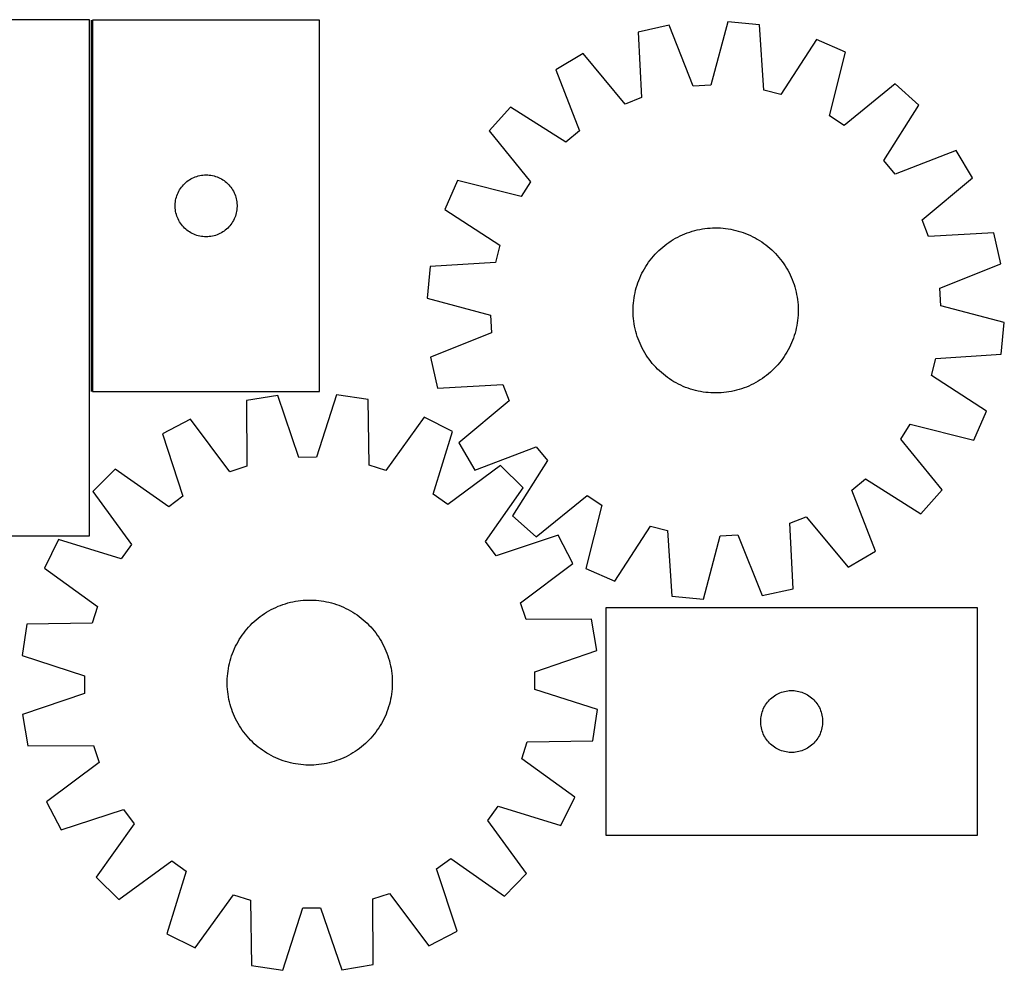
# Model space of a CAD drawing. Header units: millimetres. Extents: x 7 to 1485, y 7 to 467.
# Tile 4 of 4: x 1008 to 1485, y 7 to 467. Entities that reach past the tile are written whole.
import ezdxf

# ---------------------------------------------------------------- set-up
doc = ezdxf.new("R2010")
doc.units = ezdxf.units.MM
doc.layers.add('COMMON', color=5, linetype='CONTINUOUS', true_color=0x0000ff)
doc.layers.add('CUT', color=7, linetype='CONTINUOUS', true_color=0x000000)

msp = doc.modelspace()

# ---------------------------------------------------------------- linework, layer by layer
at = {"layer": 'COMMON'}
msp.add_line((1042.653163, 466.860866), (1042.653163, 286.860866), dxfattribs=at)
at = {"layer": 'CUT'}
for p, q in [((1041.903163, 467.042028), (741.903163, 467.042028)), ((1041.903163, 217.042028), (1041.903163, 467.042028)), ((1043.403164, 466.860866), (1043.403164, 286.860866)), ((1153.403164, 466.860866), (1043.403164, 466.860866)), ((1153.403164, 286.860866), (1153.403164, 466.860866)), ((1322.72349, 464.363905), (1307.698527, 461.050142)), ((1334.495872, 434.861604), (1322.72349, 464.363905)), ((1351.21099, 466.075086), (1343.054788, 435.375719)), ((1366.524589, 464.583692), (1351.21099, 466.075086)), ((1368.604077, 432.88747), (1366.524589, 464.583692)), ((1307.698527, 461.050142), (1309.428144, 429.332904)), ((1394.146596, 457.408), (1376.90296, 430.731572)), ((1408.249827, 451.257439), (1394.146596, 457.408)), ((1281.134087, 450.619591), (1267.868507, 442.825046)), ((1301.447, 426.199101), (1281.134087, 450.619591)), ((1400.432866, 420.469943), (1408.249827, 451.257439)), ((1267.868507, 442.825046), (1279.314636, 413.194642)), ((1343.054788, 435.375719), (1334.495872, 434.861604)), ((1432.302506, 435.89728), (1407.659365, 415.855066)), ((1443.814848, 425.68961), (1432.302506, 435.89728)), ((1376.90296, 430.731572), (1368.604077, 432.88747)), ((1245.827442, 424.696139), (1235.619772, 413.183797)), ((1272.692516, 407.747909), (1245.827442, 424.696139)), ((1309.428144, 429.332904), (1301.447, 426.199101)), ((1426.866617, 398.824536), (1443.814848, 425.68961)), ((1407.659365, 415.855066), (1400.432866, 420.469943)), ((1235.619772, 413.183797), (1255.661986, 388.540656)), ((1279.314636, 413.194642), (1272.692516, 407.747909)), ((1461.943755, 403.648545), (1432.31335, 392.202416)), ((1469.7383, 390.382965), (1461.943755, 403.648545)), ((1432.31335, 392.202416), (1426.866617, 398.824536)), ((1093.841442, 391.150397), (1094.583097, 391.366282)), ((1094.583097, 391.366282), (1095.334883, 391.543701)), ((1095.334883, 391.543701), (1096.094806, 391.682184)), ((1096.094806, 391.682184), (1096.860849, 391.781364)), ((1096.860849, 391.781364), (1097.630983, 391.840977)), ((1097.630983, 391.840977), (1098.403164, 391.860866)), ((1098.403164, 391.860866), (1099.175346, 391.840977)), ((1099.175346, 391.840977), (1099.945479, 391.781364)), ((1099.945479, 391.781364), (1100.711523, 391.682184)), ((1100.711523, 391.682184), (1101.471445, 391.543701)), ((1101.471445, 391.543701), (1102.223231, 391.366282)), ((1102.223231, 391.366282), (1102.964887, 391.150397)), ((1086.884958, 386.469764), (1087.394884, 387.049966)), ((1087.394884, 387.049966), (1087.934002, 387.603149)), ((1087.934002, 387.603149), (1088.500882, 388.127845)), ((1088.500882, 388.127845), (1089.094022, 388.622663)), ((1089.094022, 388.622663), (1089.711848, 389.086291)), ((1089.711848, 389.086291), (1090.352721, 389.517499)), ((1090.352721, 389.517499), (1091.014943, 389.915145)), ((1091.014943, 389.915145), (1091.696757, 390.278172)), ((1091.696757, 390.278172), (1092.396356, 390.60562)), ((1092.396356, 390.60562), (1093.111883, 390.896618)), ((1093.111883, 390.896618), (1093.841442, 391.150397)), ((1102.964887, 391.150397), (1103.694446, 390.896618)), ((1103.694446, 390.896618), (1104.409973, 390.60562)), ((1104.409973, 390.60562), (1105.109571, 390.278172)), ((1105.109571, 390.278172), (1105.791385, 389.915145)), ((1105.791385, 389.915145), (1106.453607, 389.517499)), ((1106.453607, 389.517499), (1107.094481, 389.086291)), ((1107.094481, 389.086291), (1107.712307, 388.622663)), ((1107.712307, 388.622663), (1108.305446, 388.127845)), ((1108.305446, 388.127845), (1108.872327, 387.603149)), ((1108.872327, 387.603149), (1109.411445, 387.049966)), ((1109.411445, 387.049966), (1109.921371, 386.469764)), ((1220.259614, 389.131118), (1214.109052, 375.027887)), ((1251.047109, 381.314158), (1220.259614, 389.131118)), ((1255.661986, 388.540656), (1251.047109, 381.314158)), ((1445.31781, 370.070052), (1469.7383, 390.382965)), ((1084.000916, 381.05315), (1084.235826, 381.789002)), ((1084.235826, 381.789002), (1084.508305, 382.511784)), ((1084.508305, 382.511784), (1084.81763, 383.219582)), ((1084.81763, 383.219582), (1085.162982, 383.910517)), ((1085.162982, 383.910517), (1085.543445, 384.582758)), ((1085.543445, 384.582758), (1085.958009, 385.234522)), ((1085.958009, 385.234522), (1086.405576, 385.86408)), ((1086.405576, 385.86408), (1086.884958, 386.469764)), ((1109.921371, 386.469764), (1110.400753, 385.86408)), ((1110.400753, 385.86408), (1110.848319, 385.234522)), ((1110.848319, 385.234522), (1111.262884, 384.582758)), ((1111.262884, 384.582758), (1111.643346, 383.910517)), ((1111.643346, 383.910517), (1111.988698, 383.219582)), ((1111.988698, 383.219582), (1112.298024, 382.511784)), ((1112.298024, 382.511784), (1112.570503, 381.789002)), ((1112.570503, 381.789002), (1112.805412, 381.05315)), ((1083.408137, 377.247085), (1083.447901, 378.018498)), ((1083.408137, 376.474647), (1083.408137, 377.247085)), ((1083.447901, 378.018498), (1083.527324, 378.786841)), ((1083.527324, 378.786841), (1083.646195, 379.550077)), ((1083.646195, 379.550077), (1083.804199, 380.306182)), ((1083.804199, 380.306182), (1084.000916, 381.05315)), ((1112.805412, 381.05315), (1113.00213, 380.306182)), ((1113.00213, 380.306182), (1113.160134, 379.550077)), ((1113.160134, 379.550077), (1113.279004, 378.786841)), ((1113.279004, 378.786841), (1113.358427, 378.018498)), ((1113.358427, 378.018498), (1113.398191, 377.247085)), ((1113.398191, 377.247085), (1113.398191, 376.474647)), ((1083.447901, 375.703234), (1083.408137, 376.474647)), ((1083.527324, 374.934891), (1083.447901, 375.703234)), ((1083.646195, 374.171655), (1083.527324, 374.934891)), ((1083.804199, 373.41555), (1083.646195, 374.171655)), ((1084.000916, 372.668581), (1083.804199, 373.41555)), ((1084.235826, 371.93273), (1084.000916, 372.668581)), ((1112.805412, 372.668581), (1112.570503, 371.93273)), ((1113.00213, 373.41555), (1112.805412, 372.668581)), ((1113.160134, 374.171655), (1113.00213, 373.41555)), ((1113.279004, 374.934891), (1113.160134, 374.171655)), ((1113.358427, 375.703234), (1113.279004, 374.934891)), ((1113.398191, 376.474647), (1113.358427, 375.703234)), ((1214.109052, 375.027887), (1240.78548, 357.784252)), ((1084.508305, 371.209948), (1084.235826, 371.93273)), ((1084.81763, 370.50215), (1084.508305, 371.209948)), ((1085.162982, 369.811215), (1084.81763, 370.50215)), ((1085.543445, 369.138974), (1085.162982, 369.811215)), ((1085.958009, 368.48721), (1085.543445, 369.138974)), ((1086.405576, 367.857652), (1085.958009, 368.48721)), ((1086.884958, 367.251968), (1086.405576, 367.857652)), ((1110.400753, 367.857652), (1109.921371, 367.251968)), ((1110.848319, 368.48721), (1110.400753, 367.857652)), ((1111.262884, 369.138974), (1110.848319, 368.48721)), ((1111.643346, 369.811215), (1111.262884, 369.138974)), ((1111.988698, 370.50215), (1111.643346, 369.811215)), ((1112.298024, 371.209948), (1111.988698, 370.50215)), ((1112.570503, 371.93273), (1112.298024, 371.209948)), ((1448.451613, 362.088909), (1445.31781, 370.070052)), ((1087.394884, 366.671766), (1086.884958, 367.251968)), ((1087.934002, 366.118583), (1087.394884, 366.671766)), ((1088.500882, 365.593887), (1087.934002, 366.118583)), ((1089.094022, 365.099069), (1088.500882, 365.593887)), ((1089.711848, 364.635441), (1089.094022, 365.099069)), ((1090.352721, 364.204233), (1089.711848, 364.635441)), ((1091.014943, 363.806587), (1090.352721, 364.204233)), ((1091.696757, 363.44356), (1091.014943, 363.806587)), ((1092.396356, 363.116112), (1091.696757, 363.44356)), ((1093.111883, 362.825114), (1092.396356, 363.116112)), ((1093.841442, 362.571335), (1093.111883, 362.825114)), ((1103.694446, 362.825114), (1102.964887, 362.571335)), ((1104.409973, 363.116112), (1103.694446, 362.825114)), ((1105.109571, 363.44356), (1104.409973, 363.116112)), ((1105.791385, 363.806587), (1105.109571, 363.44356)), ((1106.453607, 364.204233), (1105.791385, 363.806587)), ((1107.094481, 364.635441), (1106.453607, 364.204233)), ((1107.712307, 365.099069), (1107.094481, 364.635441)), ((1108.305446, 365.593887), (1107.712307, 365.099069)), ((1108.872327, 366.118583), (1108.305446, 365.593887)), ((1109.411445, 366.671766), (1108.872327, 366.118583)), ((1109.921371, 367.251968), (1109.411445, 366.671766)), ((1328.105314, 362.306339), (1329.247961, 362.829183)), ((1329.247961, 362.829183), (1330.406467, 363.315876)), ((1330.406467, 363.315876), (1331.579689, 363.76594)), ((1331.579689, 363.76594), (1332.766468, 364.17893)), ((1332.766468, 364.17893), (1333.965635, 364.554439)), ((1333.965635, 364.554439), (1335.176005, 364.892096)), ((1335.176005, 364.892096), (1336.396383, 365.191567)), ((1336.396383, 365.191567), (1337.625566, 365.452558)), ((1337.625566, 365.452558), (1338.86234, 365.67481)), ((1338.86234, 365.67481), (1340.105486, 365.858104)), ((1340.105486, 365.858104), (1341.353775, 366.00226)), ((1341.353775, 366.00226), (1342.605976, 366.107136)), ((1342.605976, 366.107136), (1343.860854, 366.172626)), ((1343.860854, 366.172626), (1345.117169, 366.198668)), ((1345.117169, 366.198668), (1346.373683, 366.185235)), ((1346.373683, 366.185235), (1347.629154, 366.132341)), ((1347.629154, 366.132341), (1348.882345, 366.040038)), ((1348.882345, 366.040038), (1350.132018, 365.908416)), ((1350.132018, 365.908416), (1351.37694, 365.737606)), ((1351.37694, 365.737606), (1352.615882, 365.527777)), ((1352.615882, 365.527777), (1353.847623, 365.279135)), ((1353.847623, 365.279135), (1355.070945, 364.991925)), ((1355.070945, 364.991925), (1356.284642, 364.666432)), ((1356.284642, 364.666432), (1357.487517, 364.302977)), ((1357.487517, 364.302977), (1358.678381, 363.901917)), ((1358.678381, 363.901917), (1359.856061, 363.46365)), ((1359.856061, 363.46365), (1361.019392, 362.988607)), ((1361.019392, 362.988607), (1362.167229, 362.477257)), ((1480.168851, 363.818526), (1448.451613, 362.088909)), ((1483.482614, 348.793563), (1480.168851, 363.818526)), ((1094.583097, 362.35545), (1093.841442, 362.571335)), ((1095.334883, 362.178031), (1094.583097, 362.35545)), ((1096.094806, 362.039548), (1095.334883, 362.178031)), ((1096.860849, 361.940368), (1096.094806, 362.039548)), ((1097.630983, 361.880755), (1096.860849, 361.940368)), ((1098.403164, 361.860866), (1097.630983, 361.880755)), ((1099.175346, 361.880755), (1098.403164, 361.860866)), ((1099.945479, 361.940368), (1099.175346, 361.880755)), ((1100.711523, 362.039548), (1099.945479, 361.940368)), ((1101.471445, 362.178031), (1100.711523, 362.039548)), ((1102.223231, 362.35545), (1101.471445, 362.178031)), ((1102.964887, 362.571335), (1102.223231, 362.35545)), ((1320.643314, 357.681957), (1321.644387, 358.441469)), ((1321.644387, 358.441469), (1322.668824, 359.169162)), ((1322.668824, 359.169162), (1323.715612, 359.864317)), ((1323.715612, 359.864317), (1324.783719, 360.526249)), ((1324.783719, 360.526249), (1325.872091, 361.154304)), ((1325.872091, 361.154304), (1326.979654, 361.747863)), ((1326.979654, 361.747863), (1328.105314, 362.306339)), ((1362.167229, 362.477257), (1363.298437, 361.930105)), ((1363.298437, 361.930105), (1364.4119, 361.347691)), ((1364.4119, 361.347691), (1365.50652, 360.73059)), ((1365.50652, 360.73059), (1366.581216, 360.07941)), ((1366.581216, 360.07941), (1367.634928, 359.394795)), ((1367.634928, 359.394795), (1368.666616, 358.677419)), ((1368.666616, 358.677419), (1369.675261, 357.927992)), ((1369.675261, 357.927992), (1370.659868, 357.147252)), ((1240.78548, 357.784252), (1238.629582, 349.485368)), ((1315.181083, 352.500758), (1316.022106, 353.434399)), ((1316.022106, 353.434399), (1316.892041, 354.341163)), ((1316.892041, 354.341163), (1317.790029, 355.220153)), ((1317.790029, 355.220153), (1318.715183, 356.070504)), ((1318.715183, 356.070504), (1319.666591, 356.891375)), ((1319.666591, 356.891375), (1320.643314, 357.681957)), ((1370.659868, 357.147252), (1371.619466, 356.33597)), ((1371.619466, 356.33597), (1372.553108, 355.494946)), ((1372.553108, 355.494946), (1373.459871, 354.625011)), ((1373.459871, 354.625011), (1374.338862, 353.727024)), ((1374.338862, 353.727024), (1375.189213, 352.801869)), ((1238.629582, 349.485368), (1206.93336, 347.40588)), ((1311.437642, 347.462507), (1312.122258, 348.516219)), ((1312.122258, 348.516219), (1312.839633, 349.547907)), ((1312.839633, 349.547907), (1313.589061, 350.556552)), ((1313.589061, 350.556552), (1314.369801, 351.54116)), ((1314.369801, 351.54116), (1315.181083, 352.500758)), ((1375.189213, 352.801869), (1376.010084, 351.850461)), ((1376.010084, 351.850461), (1376.800666, 350.873738)), ((1376.800666, 350.873738), (1377.560178, 349.872665)), ((1377.560178, 349.872665), (1378.28787, 348.848228)), ((1378.28787, 348.848228), (1378.983026, 347.80144)), ((1453.980313, 337.021181), (1483.482614, 348.793563)), ((1206.93336, 347.40588), (1205.441967, 332.092282)), ((1309.039795, 343.04852), (1309.586947, 344.179728)), ((1309.586947, 344.179728), (1310.169361, 345.293191)), ((1310.169361, 345.293191), (1310.786462, 346.387811)), ((1310.786462, 346.387811), (1311.437642, 347.462507)), ((1378.983026, 347.80144), (1379.644958, 346.733333)), ((1379.644958, 346.733333), (1380.273013, 345.644961)), ((1380.273013, 345.644961), (1380.866572, 344.537398)), ((1380.866572, 344.537398), (1381.425048, 343.411738)), ((1307.214076, 338.368808), (1307.615135, 339.559672)), ((1307.615135, 339.559672), (1308.053403, 340.737352)), ((1308.053403, 340.737352), (1308.528446, 341.900684)), ((1308.528446, 341.900684), (1309.039795, 343.04852)), ((1381.425048, 343.411738), (1381.947891, 342.269091)), ((1381.947891, 342.269091), (1382.434585, 341.110585)), ((1382.434585, 341.110585), (1382.884649, 339.937364)), ((1382.884649, 339.937364), (1383.297639, 338.750584)), ((1305.989276, 333.497174), (1306.237918, 334.728914)), ((1306.237918, 334.728914), (1306.525127, 335.952236)), ((1306.525127, 335.952236), (1306.85062, 337.165934)), ((1306.85062, 337.165934), (1307.214076, 338.368808)), ((1383.297639, 338.750584), (1383.673148, 337.551418)), ((1383.673148, 337.551418), (1384.010804, 336.341048)), ((1384.010804, 336.341048), (1384.310276, 335.120669)), ((1384.310276, 335.120669), (1384.571266, 333.891486)), ((1454.494428, 328.462264), (1453.980313, 337.021181)), ((1205.441967, 332.092282), (1236.141334, 323.93608)), ((1305.384711, 328.510446), (1305.477015, 329.763636)), ((1305.477015, 329.763636), (1305.608636, 331.013309)), ((1305.608636, 331.013309), (1305.779446, 332.258231)), ((1305.779446, 332.258231), (1305.989276, 333.497174)), ((1384.571266, 333.891486), (1384.793519, 332.654712)), ((1384.793519, 332.654712), (1384.976813, 331.411567)), ((1384.976813, 331.411567), (1385.120969, 330.163278)), ((1385.120969, 330.163278), (1385.225844, 328.911076)), ((1305.318384, 325.99846), (1305.331817, 327.254974)), ((1305.344426, 324.742145), (1305.318384, 325.99846)), ((1305.331817, 327.254974), (1305.384711, 328.510446)), ((1305.409917, 323.487267), (1305.344426, 324.742145)), ((1385.225844, 328.911076), (1385.291335, 327.656199)), ((1385.303944, 325.14337), (1385.25105, 323.887898)), ((1385.291335, 327.656199), (1385.317377, 326.399883)), ((1385.317377, 326.399883), (1385.303944, 325.14337)), ((1485.193794, 320.306062), (1454.494428, 328.462264)), ((1236.141334, 323.93608), (1236.655449, 315.377163)), ((1305.514792, 322.235066), (1305.409917, 323.487267)), ((1305.658948, 320.986777), (1305.514792, 322.235066)), ((1305.842243, 319.743632), (1305.658948, 320.986777)), ((1306.064495, 318.506857), (1305.842243, 319.743632)), ((1384.856315, 320.140112), (1384.646486, 318.90117)), ((1385.027125, 321.385034), (1384.856315, 320.140112)), ((1385.158746, 322.634707), (1385.027125, 321.385034)), ((1385.25105, 323.887898), (1385.158746, 322.634707)), ((1483.702401, 304.992464), (1485.193794, 320.306062)), ((1236.655449, 315.377163), (1207.153147, 303.604781)), ((1306.325485, 317.277674), (1306.064495, 318.506857)), ((1306.624957, 316.057296), (1306.325485, 317.277674)), ((1306.962613, 314.846926), (1306.624957, 316.057296)), ((1383.785141, 315.23241), (1383.421686, 314.029536)), ((1384.110634, 316.446107), (1383.785141, 315.23241)), ((1384.397843, 317.66943), (1384.110634, 316.446107)), ((1384.646486, 318.90117), (1384.397843, 317.66943)), ((1307.338122, 313.64776), (1306.962613, 314.846926)), ((1307.751112, 312.46098), (1307.338122, 313.64776)), ((1308.201176, 311.287758), (1307.751112, 312.46098)), ((1308.68787, 310.129252), (1308.201176, 311.287758)), ((1382.107316, 310.49766), (1381.595966, 309.349824)), ((1382.582359, 311.660992), (1382.107316, 310.49766)), ((1383.020626, 312.838671), (1382.582359, 311.660992)), ((1383.421686, 314.029536), (1383.020626, 312.838671)), ((1309.210713, 308.986605), (1308.68787, 310.129252)), ((1309.769189, 307.860945), (1309.210713, 308.986605)), ((1310.362748, 306.753383), (1309.769189, 307.860945)), ((1310.990803, 305.665011), (1310.362748, 306.753383)), ((1311.652735, 304.596904), (1310.990803, 305.665011)), ((1379.849299, 306.010532), (1379.198119, 304.935836)), ((1380.4664, 307.105152), (1379.849299, 306.010532)), ((1381.048814, 308.218616), (1380.4664, 307.105152)), ((1381.595966, 309.349824), (1381.048814, 308.218616)), ((1207.153147, 303.604781), (1210.46691, 288.579818)), ((1312.347891, 303.550115), (1311.652735, 304.596904)), ((1313.075583, 302.525679), (1312.347891, 303.550115)), ((1313.835095, 301.524605), (1313.075583, 302.525679)), ((1314.625677, 300.547882), (1313.835095, 301.524605)), ((1376.265961, 300.857184), (1375.454679, 299.897586)), ((1377.046701, 301.841791), (1376.265961, 300.857184)), ((1377.796128, 302.850437), (1377.046701, 301.841791)), ((1378.513504, 303.882124), (1377.796128, 302.850437)), ((1379.198119, 304.935836), (1378.513504, 303.882124)), ((1449.850281, 294.614092), (1452.006179, 302.912976)), ((1452.006179, 302.912976), (1483.702401, 304.992464)), ((1315.446548, 299.596474), (1314.625677, 300.547882)), ((1316.296899, 298.67132), (1315.446548, 299.596474)), ((1317.17589, 297.773332), (1316.296899, 298.67132)), ((1318.082653, 296.903397), (1317.17589, 297.773332)), ((1319.016295, 296.062374), (1318.082653, 296.903397)), ((1319.975893, 295.251092), (1319.016295, 296.062374)), ((1371.920578, 296.32784), (1370.96917, 295.506968)), ((1372.845732, 297.17819), (1371.920578, 296.32784)), ((1373.74372, 298.057181), (1372.845732, 297.17819)), ((1374.613655, 298.963945), (1373.74372, 298.057181)), ((1375.454679, 299.897586), (1374.613655, 298.963945)), ((1320.9605, 294.470352), (1319.975893, 295.251092)), ((1321.969145, 293.720924), (1320.9605, 294.470352)), ((1323.000833, 293.003549), (1321.969145, 293.720924)), ((1324.054545, 292.318933), (1323.000833, 293.003549)), ((1325.129241, 291.667754), (1324.054545, 292.318933)), ((1326.223861, 291.050652), (1325.129241, 291.667754)), ((1327.337324, 290.468238), (1326.223861, 291.050652)), ((1364.76367, 291.244039), (1363.656107, 290.650481)), ((1365.852042, 291.872095), (1364.76367, 291.244039)), ((1366.920149, 292.534027), (1365.852042, 291.872095)), ((1367.966937, 293.229182), (1366.920149, 292.534027)), ((1368.991374, 293.956875), (1367.966937, 293.229182)), ((1369.992447, 294.716387), (1368.991374, 293.956875)), ((1370.96917, 295.506968), (1369.992447, 294.716387)), ((1476.526709, 277.370457), (1449.850281, 294.614092)), ((1043.403164, 286.860866), (1153.403164, 286.860866)), ((1210.46691, 288.579818), (1242.184148, 290.309435)), ((1242.184148, 290.309435), (1245.317951, 282.328292)), ((1328.468532, 289.921087), (1327.337324, 290.468238)), ((1329.616369, 289.409737), (1328.468532, 289.921087)), ((1330.779701, 288.934694), (1329.616369, 289.409737)), ((1331.95738, 288.496426), (1330.779701, 288.934694)), ((1333.148244, 288.095367), (1331.95738, 288.496426)), ((1334.351119, 287.731911), (1333.148244, 288.095367)), ((1335.564816, 287.406418), (1334.351119, 287.731911)), ((1336.788138, 287.119209), (1335.564816, 287.406418)), ((1338.019879, 286.870567), (1336.788138, 287.119209)), ((1339.258821, 286.660737), (1338.019879, 286.870567)), ((1340.503743, 286.489928), (1339.258821, 286.660737)), ((1341.753416, 286.358306), (1340.503743, 286.489928)), ((1343.006607, 286.266002), (1341.753416, 286.358306)), ((1348.029785, 286.291208), (1346.774908, 286.225717)), ((1349.281986, 286.396083), (1348.029785, 286.291208)), ((1350.530276, 286.540239), (1349.281986, 286.396083)), ((1351.773421, 286.723534), (1350.530276, 286.540239)), ((1353.010195, 286.945786), (1351.773421, 286.723534)), ((1354.239378, 287.206777), (1353.010195, 286.945786)), ((1355.459757, 287.506248), (1354.239378, 287.206777)), ((1356.670126, 287.843905), (1355.459757, 287.506248)), ((1357.869293, 288.219413), (1356.670126, 287.843905)), ((1359.056072, 288.632403), (1357.869293, 288.219413)), ((1360.229294, 289.082467), (1359.056072, 288.632403)), ((1361.3878, 289.569161), (1360.229294, 289.082467)), ((1362.530447, 290.092004), (1361.3878, 289.569161)), ((1363.656107, 290.650481), (1362.530447, 290.092004)), ((1133.124848, 285.05239), (1117.949945, 282.512139)), ((1117.949945, 282.512139), (1118.053606, 250.747945)), ((1143.371494, 254.986113), (1133.124848, 285.05239)), ((1161.662595, 285.302977), (1151.945507, 255.061401)), ((1176.879766, 283.029597), (1161.662595, 285.302977)), ((1177.333915, 251.268481), (1176.879766, 283.029597)), ((1245.317951, 282.328292), (1220.897461, 262.015379)), ((1344.262078, 286.213108), (1343.006607, 286.266002)), ((1345.518592, 286.199675), (1344.262078, 286.213108)), ((1346.774908, 286.225717), (1345.518592, 286.199675)), ((1470.376147, 263.267225), (1476.526709, 277.370457)), ((1090.88637, 273.455167), (1077.239161, 266.349942)), ((1109.9225, 248.026827), (1090.88637, 273.455167)), ((1204.098212, 274.449271), (1185.511551, 248.690568)), ((1217.868089, 267.584793), (1204.098212, 274.449271)), ((1208.485286, 237.237837), (1217.868089, 267.584793)), ((1434.973775, 263.857688), (1439.588652, 271.084186)), ((1439.588652, 271.084186), (1470.376147, 263.267225)), ((1077.239161, 266.349942), (1087.153424, 236.172432)), ((1455.015989, 239.214547), (1434.973775, 263.857688)), ((1220.897461, 262.015379), (1228.692006, 248.749798)), ((1228.692006, 248.749798), (1258.322411, 260.195928)), ((1258.322411, 260.195928), (1263.769144, 253.573808)), ((1151.945507, 255.061401), (1143.371494, 254.986113)), ((1263.769144, 253.573808), (1246.820913, 226.708733)), ((1054.29893, 249.373145), (1043.515298, 238.398455)), ((1080.261155, 231.071844), (1054.29893, 249.373145)), ((1118.053606, 250.747945), (1109.9225, 248.026827)), ((1185.511551, 248.690568), (1177.333915, 251.268481)), ((1241.102903, 251.013456), (1215.466061, 232.259067)), ((1252.077593, 240.229823), (1241.102903, 251.013456)), ((1411.321125, 239.203702), (1417.943245, 244.650435)), ((1417.943245, 244.650435), (1444.808319, 227.702204)), ((1233.776292, 214.267598), (1252.077593, 240.229823)), ((1422.767254, 209.573297), (1411.321125, 239.203702)), ((1444.808319, 227.702204), (1455.015989, 239.214547)), ((1043.515298, 238.398455), (1062.269686, 212.761613)), ((1087.153424, 236.172432), (1080.261155, 231.071844)), ((1215.466061, 232.259067), (1208.485286, 237.237837)), ((1258.333255, 216.501063), (1282.976396, 236.543278)), ((1282.976396, 236.543278), (1290.202895, 231.9284)), ((1290.202895, 231.9284), (1282.385934, 201.140905)), ((1246.820913, 226.708733), (1258.333255, 216.501063)), ((1381.207618, 223.065439), (1389.188761, 226.199242)), ((1389.188761, 226.199242), (1409.501674, 201.778753)), ((1296.489166, 194.990344), (1313.732801, 221.666771)), ((1313.732801, 221.666771), (1322.031685, 219.510873)), ((1322.031685, 219.510873), (1324.111173, 187.814651)), ((1382.937235, 191.348201), (1381.207618, 223.065439)), ((941.903163, 217.042028), (1041.903163, 217.042028)), ((1026.94396, 215.163641), (1020.079482, 201.393765)), ((1057.290917, 205.780838), (1026.94396, 215.163641)), ((1269.05439, 217.289592), (1238.876879, 207.375329)), ((1276.159615, 203.642383), (1269.05439, 217.289592)), ((1339.424771, 186.323258), (1347.580973, 217.022625)), ((1347.580973, 217.022625), (1356.13989, 217.53674)), ((1356.13989, 217.53674), (1367.912271, 188.034439)), ((1062.269686, 212.761613), (1057.290917, 205.780838)), ((1238.876879, 207.375329), (1233.776292, 214.267598)), ((1409.501674, 201.778753), (1422.767254, 209.573297)), ((1020.079482, 201.393765), (1045.838186, 182.807104)), ((1250.731274, 184.606253), (1276.159615, 203.642383)), ((1282.385934, 201.140905), (1296.489166, 194.990344)), ((1367.912271, 188.034439), (1382.937235, 191.348201)), ((1324.111173, 187.814651), (1339.424771, 186.323258)), ((1045.838186, 182.807104), (1043.260273, 174.629467)), ((1129.866656, 181.245417), (1130.985753, 181.816932)), ((1130.985753, 181.816932), (1132.122249, 182.353014)), ((1132.122249, 182.353014), (1133.275023, 182.853133)), ((1133.275023, 182.853133), (1134.442937, 183.316795)), ((1134.442937, 183.316795), (1135.62484, 183.743544)), ((1135.62484, 183.743544), (1136.819563, 184.132957)), ((1136.819563, 184.132957), (1138.025928, 184.484652)), ((1138.025928, 184.484652), (1139.242746, 184.798279)), ((1139.242746, 184.798279), (1140.468814, 185.073531)), ((1140.468814, 185.073531), (1141.702923, 185.310136)), ((1141.702923, 185.310136), (1142.943855, 185.507859)), ((1142.943855, 185.507859), (1144.190385, 185.666506)), ((1144.190385, 185.666506), (1145.441284, 185.785921)), ((1145.441284, 185.785921), (1146.695316, 185.865984)), ((1146.695316, 185.865984), (1147.951244, 185.906619)), ((1147.951244, 185.906619), (1149.207829, 185.907783)), ((1149.207829, 185.907783), (1150.463831, 185.869477)), ((1150.463831, 185.869477), (1151.718009, 185.791737)), ((1151.718009, 185.791737), (1152.969127, 185.674642)), ((1152.969127, 185.674642), (1154.215949, 185.518305)), ((1154.215949, 185.518305), (1155.457245, 185.322882)), ((1155.457245, 185.322882), (1156.691791, 185.088565)), ((1156.691791, 185.088565), (1157.918367, 184.815586)), ((1157.918367, 184.815586), (1159.135763, 184.504214)), ((1159.135763, 184.504214), (1160.342779, 184.154757)), ((1160.342779, 184.154757), (1161.538222, 183.767558)), ((1161.538222, 183.767558), (1162.720913, 183.343001)), ((1162.720913, 183.343001), (1163.889685, 182.881504)), ((1163.889685, 182.881504), (1165.043384, 182.383522)), ((1165.043384, 182.383522), (1166.180871, 181.849548)), ((1166.180871, 181.849548), (1167.301025, 181.280108)), ((1253.452393, 176.475147), (1250.731274, 184.606253)), ((1472.146787, 182.051793), (1292.146787, 182.051793)), ((1292.146787, 182.051793), (1292.146787, 72.051793)), ((1472.146787, 72.051793), (1472.146787, 182.051793)), ((1122.610503, 176.304304), (1123.577976, 177.106179)), ((1123.577976, 177.106179), (1124.570159, 177.877269)), ((1124.570159, 177.877269), (1125.586073, 178.616813)), ((1125.586073, 178.616813), (1126.624715, 179.324081)), ((1126.624715, 179.324081), (1127.685061, 179.998376)), ((1127.685061, 179.998376), (1128.766064, 180.639033)), ((1128.766064, 180.639033), (1129.866656, 181.245417)), ((1167.301025, 181.280108), (1168.40274, 180.675764)), ((1168.40274, 180.675764), (1169.484928, 180.037113)), ((1169.484928, 180.037113), (1170.546522, 179.364784)), ((1170.546522, 179.364784), (1171.586473, 178.659442)), ((1171.586473, 178.659442), (1172.603756, 177.921782)), ((1172.603756, 177.921782), (1173.597367, 177.152532)), ((1173.597367, 177.152532), (1174.566324, 176.352452)), ((1285.216587, 176.578808), (1253.452393, 176.475147)), ((1287.756838, 161.403906), (1285.216587, 176.578808)), ((1011.499156, 174.175318), (1009.225776, 158.958147)), ((1043.260273, 174.629467), (1011.499156, 174.175318)), ((1117.376221, 170.892919), (1118.176301, 171.861876)), ((1118.176301, 171.861876), (1119.006422, 172.805225)), ((1119.006422, 172.805225), (1119.865765, 173.722033)), ((1119.865765, 173.722033), (1120.753481, 174.611396)), ((1120.753481, 174.611396), (1121.668695, 175.472436)), ((1121.668695, 175.472436), (1122.610503, 176.304304)), ((1174.566324, 176.352452), (1175.509673, 175.522331)), ((1175.509673, 175.522331), (1176.426481, 174.662989)), ((1176.426481, 174.662989), (1177.315844, 173.775272)), ((1177.315844, 173.775272), (1178.176884, 172.860059)), ((1178.176884, 172.860059), (1179.008752, 171.918251)), ((1179.008752, 171.918251), (1179.810627, 170.950778)), ((1114.49164, 166.78048), (1115.163969, 167.842074)), ((1115.163969, 167.842074), (1115.869311, 168.882025)), ((1115.869311, 168.882025), (1116.606971, 169.899308)), ((1116.606971, 169.899308), (1117.376221, 170.892919)), ((1179.810627, 170.950778), (1180.581717, 169.958594)), ((1180.581717, 169.958594), (1181.321261, 168.94268)), ((1181.321261, 168.94268), (1182.028529, 167.904038)), ((1182.028529, 167.904038), (1182.702824, 166.843692)), ((1111.64725, 161.185237), (1112.145231, 162.338936)), ((1112.145231, 162.338936), (1112.679205, 163.476424)), ((1112.679205, 163.476424), (1113.248645, 164.596577)), ((1113.248645, 164.596577), (1113.852989, 165.698292)), ((1113.852989, 165.698292), (1114.49164, 166.78048)), ((1182.702824, 166.843692), (1183.34348, 165.76269)), ((1183.34348, 165.76269), (1183.949865, 164.662097)), ((1183.949865, 164.662097), (1184.52138, 163.543)), ((1184.52138, 163.543), (1185.057462, 162.406504)), ((1185.057462, 162.406504), (1185.557581, 161.25373)), ((1009.225776, 158.958147), (1039.467352, 149.241059)), ((1110.024539, 156.431316), (1110.373997, 157.638331)), ((1110.373997, 157.638331), (1110.761195, 158.833774)), ((1110.761195, 158.833774), (1111.185753, 160.016465)), ((1111.185753, 160.016465), (1111.64725, 161.185237)), ((1185.557581, 161.25373), (1186.021243, 160.085816)), ((1186.021243, 160.085816), (1186.447992, 158.903914)), ((1186.447992, 158.903914), (1186.837405, 157.70919)), ((1186.837405, 157.70919), (1187.189099, 156.502825)), ((1257.690561, 151.157259), (1287.756838, 161.403906)), ((1109.010448, 151.511501), (1109.205871, 152.752797)), ((1109.205871, 152.752797), (1109.440188, 153.987343)), ((1109.440188, 153.987343), (1109.713167, 155.213919)), ((1109.713167, 155.213919), (1110.024539, 156.431316)), ((1187.189099, 156.502825), (1187.502727, 155.286007)), ((1187.502727, 155.286007), (1187.777979, 154.059939)), ((1187.777979, 154.059939), (1188.014584, 152.82583)), ((1188.014584, 152.82583), (1188.212307, 151.584898)), ((1039.467352, 149.241059), (1039.54264, 140.667046)), ((1108.659277, 147.759383), (1108.737016, 149.013561)), ((1108.737016, 149.013561), (1108.854112, 150.264679)), ((1108.854112, 150.264679), (1109.010448, 151.511501)), ((1188.212307, 151.584898), (1188.370954, 150.338368)), ((1188.370954, 150.338368), (1188.490368, 149.087469)), ((1188.490368, 149.087469), (1188.570432, 147.833437)), ((1257.765849, 142.583246), (1257.690561, 151.157259)), ((1108.62097, 146.503381), (1108.659277, 147.759383)), ((1108.622135, 145.246796), (1108.62097, 146.503381)), ((1108.662769, 143.990868), (1108.622135, 145.246796)), ((1108.742833, 142.736836), (1108.662769, 143.990868)), ((1188.573925, 144.064923), (1188.496185, 142.810744)), ((1188.570432, 147.833437), (1188.611066, 146.577509)), ((1188.612231, 145.320924), (1188.573925, 144.064923)), ((1188.611066, 146.577509), (1188.612231, 145.320924)), ((1039.54264, 140.667046), (1009.476363, 130.4204)), ((1108.862247, 141.485938), (1108.742833, 142.736836)), ((1109.020894, 140.239407), (1108.862247, 141.485938)), ((1109.218618, 138.998475), (1109.020894, 140.239407)), ((1109.455222, 137.764366), (1109.218618, 138.998475)), ((1188.02733, 139.071508), (1187.793013, 137.836963)), ((1188.222753, 140.312804), (1188.02733, 139.071508)), ((1188.379089, 141.559627), (1188.222753, 140.312804)), ((1188.496185, 142.810744), (1188.379089, 141.559627)), ((1288.007425, 132.866158), (1257.765849, 142.583246)), ((1371.957687, 138.060073), (1372.537889, 138.569999)), ((1372.537889, 138.569999), (1373.143573, 139.049381)), ((1373.143573, 139.049381), (1373.773131, 139.496948)), ((1373.773131, 139.496948), (1374.424895, 139.911512)), ((1374.424895, 139.911512), (1375.097136, 140.291975)), ((1375.097136, 140.291975), (1375.788071, 140.637327)), ((1375.788071, 140.637327), (1376.495868, 140.946652)), ((1376.495868, 140.946652), (1377.218651, 141.219131)), ((1377.218651, 141.219131), (1377.954502, 141.454041)), ((1377.954502, 141.454041), (1378.701471, 141.650758)), ((1378.701471, 141.650758), (1379.457575, 141.808762)), ((1379.457575, 141.808762), (1380.220811, 141.927633)), ((1380.220811, 141.927633), (1380.989155, 142.007056)), ((1380.989155, 142.007056), (1381.760568, 142.04682)), ((1381.760568, 142.04682), (1382.533005, 142.04682)), ((1382.533005, 142.04682), (1383.304419, 142.007056)), ((1383.304419, 142.007056), (1384.072762, 141.927633)), ((1384.072762, 141.927633), (1384.835998, 141.808762)), ((1384.835998, 141.808762), (1385.592103, 141.650758)), ((1385.592103, 141.650758), (1386.339071, 141.454041)), ((1386.339071, 141.454041), (1387.074922, 141.219131)), ((1387.074922, 141.219131), (1387.797705, 140.946652)), ((1387.797705, 140.946652), (1388.505503, 140.637327)), ((1388.505503, 140.637327), (1389.196438, 140.291975)), ((1389.196438, 140.291975), (1389.868679, 139.911512)), ((1389.868679, 139.911512), (1390.520443, 139.496948)), ((1390.520443, 139.496948), (1391.150001, 139.049381)), ((1391.150001, 139.049381), (1391.755684, 138.569999)), ((1391.755684, 138.569999), (1392.335887, 138.060073)), ((1109.730474, 136.538298), (1109.455222, 137.764366)), ((1110.044102, 135.321481), (1109.730474, 136.538298)), ((1110.395796, 134.115115), (1110.044102, 135.321481)), ((1110.78521, 132.920392), (1110.395796, 134.115115)), ((1186.859204, 134.185974), (1186.472006, 132.990531)), ((1187.208662, 135.39299), (1186.859204, 134.185974)), ((1187.520034, 136.610386), (1187.208662, 135.39299)), ((1187.793013, 137.836963), (1187.520034, 136.610386)), ((1368.402033, 133.058601), (1368.729481, 133.7582)), ((1368.729481, 133.7582), (1369.092508, 134.440014)), ((1369.092508, 134.440014), (1369.490153, 135.102236)), ((1369.490153, 135.102236), (1369.921362, 135.743109)), ((1369.921362, 135.743109), (1370.38499, 136.360935)), ((1370.38499, 136.360935), (1370.879808, 136.954074)), ((1370.879808, 136.954074), (1371.404504, 137.520955)), ((1371.404504, 137.520955), (1371.957687, 138.060073)), ((1392.335887, 138.060073), (1392.88907, 137.520955)), ((1392.88907, 137.520955), (1393.413766, 136.954074)), ((1393.413766, 136.954074), (1393.908584, 136.360935)), ((1393.908584, 136.360935), (1394.372212, 135.743109)), ((1394.372212, 135.743109), (1394.80342, 135.102236)), ((1394.80342, 135.102236), (1395.201065, 134.440014)), ((1395.201065, 134.440014), (1395.564093, 133.7582)), ((1395.564093, 133.7582), (1395.89154, 133.058601)), ((1009.476363, 130.4204), (1012.016614, 115.245497)), ((1111.211958, 131.73849), (1110.78521, 132.920392)), ((1111.675621, 130.570575), (1111.211958, 131.73849)), ((1112.175739, 129.417801), (1111.675621, 130.570575)), ((1112.711821, 128.281305), (1112.175739, 129.417801)), ((1185.08797, 129.48537), (1184.553996, 128.347882)), ((1185.585951, 130.639069), (1185.08797, 129.48537)), ((1186.047448, 131.80784), (1185.585951, 130.639069)), ((1186.472006, 132.990531), (1186.047448, 131.80784)), ((1285.734045, 117.648987), (1288.007425, 132.866158)), ((1367.226289, 128.594108), (1367.325468, 129.360151)), ((1367.325468, 129.360151), (1367.463951, 130.120074)), ((1367.463951, 130.120074), (1367.641371, 130.871859)), ((1367.641371, 130.871859), (1367.857256, 131.613515)), ((1367.857256, 131.613515), (1368.111034, 132.343074)), ((1368.111034, 132.343074), (1368.402033, 133.058601)), ((1395.89154, 133.058601), (1396.182539, 132.343074)), ((1396.182539, 132.343074), (1396.436317, 131.613515)), ((1396.436317, 131.613515), (1396.652203, 130.871859)), ((1396.652203, 130.871859), (1396.829622, 130.120074)), ((1396.829622, 130.120074), (1396.968105, 129.360151)), ((1396.968105, 129.360151), (1397.067285, 128.594108)), ((1113.283336, 127.162208), (1112.711821, 128.281305)), ((1113.889721, 126.061616), (1113.283336, 127.162208)), ((1114.530377, 124.980613), (1113.889721, 126.061616)), ((1115.204672, 123.920267), (1114.530377, 124.980613)), ((1182.741561, 125.043825), (1182.069232, 123.982231)), ((1183.380212, 126.126013), (1182.741561, 125.043825)), ((1183.984556, 127.227728), (1183.380212, 126.126013)), ((1184.553996, 128.347882), (1183.984556, 127.227728)), ((1367.146787, 127.051793), (1367.166675, 127.823974)), ((1367.166675, 126.279611), (1367.146787, 127.051793)), ((1367.166675, 127.823974), (1367.226289, 128.594108)), ((1367.226289, 125.509478), (1367.166675, 126.279611)), ((1367.325468, 124.743434), (1367.226289, 125.509478)), ((1367.463951, 123.983512), (1367.325468, 124.743434)), ((1396.968105, 124.743434), (1396.829622, 123.983512)), ((1397.067285, 125.509478), (1396.968105, 124.743434)), ((1397.067285, 128.594108), (1397.126898, 127.823974)), ((1397.126898, 126.279611), (1397.067285, 125.509478)), ((1397.126898, 127.823974), (1397.146787, 127.051793)), ((1397.146787, 127.051793), (1397.126898, 126.279611)), ((1115.91194, 122.881625), (1115.204672, 123.920267)), ((1116.651485, 121.865711), (1115.91194, 122.881625)), ((1117.422574, 120.873528), (1116.651485, 121.865711)), ((1118.224449, 119.906055), (1117.422574, 120.873528)), ((1119.056317, 118.964247), (1118.224449, 119.906055)), ((1179.0569, 119.962429), (1178.226779, 119.019081)), ((1179.85698, 120.931387), (1179.0569, 119.962429)), ((1180.62623, 121.924997), (1179.85698, 120.931387)), ((1181.36389, 122.94228), (1180.62623, 121.924997)), ((1182.069232, 123.982231), (1181.36389, 122.94228)), ((1367.641371, 123.231726), (1367.463951, 123.983512)), ((1367.857256, 122.49007), (1367.641371, 123.231726)), ((1368.111034, 121.760511), (1367.857256, 122.49007)), ((1368.402033, 121.044984), (1368.111034, 121.760511)), ((1368.729481, 120.345386), (1368.402033, 121.044984)), ((1369.092508, 119.663572), (1368.729481, 120.345386)), ((1369.490153, 119.00135), (1369.092508, 119.663572)), ((1395.201065, 119.663572), (1394.80342, 119.00135)), ((1395.564093, 120.345386), (1395.201065, 119.663572)), ((1395.89154, 121.044984), (1395.564093, 120.345386)), ((1396.182539, 121.760511), (1395.89154, 121.044984)), ((1396.436317, 122.49007), (1396.182539, 121.760511)), ((1396.652203, 123.231726), (1396.436317, 122.49007)), ((1396.829622, 123.983512), (1396.652203, 123.231726)), ((1012.016614, 115.245497), (1043.780808, 115.349158)), ((1043.780808, 115.349158), (1046.501927, 107.218052)), ((1119.917357, 118.049033), (1119.056317, 118.964247)), ((1120.80672, 117.161317), (1119.917357, 118.049033)), ((1121.723529, 116.301974), (1120.80672, 117.161317)), ((1122.666877, 115.471853), (1121.723529, 116.301974)), ((1123.635834, 114.671773), (1122.666877, 115.471853)), ((1124.629445, 113.902524), (1123.635834, 114.671773)), ((1173.655225, 114.718127), (1172.663042, 113.947037)), ((1174.622698, 115.520001), (1173.655225, 114.718127)), ((1175.564506, 116.351869), (1174.622698, 115.520001)), ((1176.47972, 117.21291), (1175.564506, 116.351869)), ((1177.367436, 118.102273), (1176.47972, 117.21291)), ((1178.226779, 119.019081), (1177.367436, 118.102273)), ((1251.395016, 109.017202), (1253.972929, 117.194838)), ((1253.972929, 117.194838), (1285.734045, 117.648987)), ((1369.921362, 118.360476), (1369.490153, 119.00135)), ((1370.38499, 117.74265), (1369.921362, 118.360476)), ((1370.879808, 117.149511), (1370.38499, 117.74265)), ((1371.404504, 116.58263), (1370.879808, 117.149511)), ((1371.957687, 116.043512), (1371.404504, 116.58263)), ((1372.537889, 115.533586), (1371.957687, 116.043512)), ((1373.143573, 115.054204), (1372.537889, 115.533586)), ((1373.773131, 114.606637), (1373.143573, 115.054204)), ((1374.424895, 114.192073), (1373.773131, 114.606637)), ((1390.520443, 114.606637), (1389.868679, 114.192073)), ((1391.150001, 115.054204), (1390.520443, 114.606637)), ((1391.755684, 115.533586), (1391.150001, 115.054204)), ((1392.335887, 116.043512), (1391.755684, 115.533586)), ((1392.88907, 116.58263), (1392.335887, 116.043512)), ((1393.413766, 117.149511), (1392.88907, 116.58263)), ((1393.908584, 117.74265), (1393.413766, 117.149511)), ((1394.372212, 118.360476), (1393.908584, 117.74265)), ((1394.80342, 119.00135), (1394.372212, 118.360476)), ((1125.646728, 113.164864), (1124.629445, 113.902524)), ((1126.686679, 112.459521), (1125.646728, 113.164864)), ((1127.748273, 111.787193), (1126.686679, 112.459521)), ((1128.830461, 111.148541), (1127.748273, 111.787193)), ((1129.932176, 110.544197), (1128.830461, 111.148541)), ((1131.05233, 109.974757), (1129.932176, 110.544197)), ((1132.189818, 109.440783), (1131.05233, 109.974757)), ((1166.247448, 110.007373), (1165.110952, 109.471291)), ((1167.366545, 110.578888), (1166.247448, 110.007373)), ((1168.467138, 111.185273), (1167.366545, 110.578888)), ((1169.54814, 111.825929), (1168.467138, 111.185273)), ((1170.608486, 112.500224), (1169.54814, 111.825929)), ((1171.647128, 113.207493), (1170.608486, 112.500224)), ((1172.663042, 113.947037), (1171.647128, 113.207493)), ((1375.097136, 113.811611), (1374.424895, 114.192073)), ((1375.788071, 113.466259), (1375.097136, 113.811611)), ((1376.495868, 113.156933), (1375.788071, 113.466259)), ((1377.218651, 112.884454), (1376.495868, 113.156933)), ((1377.954502, 112.649545), (1377.218651, 112.884454)), ((1378.701471, 112.452827), (1377.954502, 112.649545)), ((1379.457575, 112.294823), (1378.701471, 112.452827)), ((1380.220811, 112.175953), (1379.457575, 112.294823)), ((1380.989155, 112.09653), (1380.220811, 112.175953)), ((1381.760568, 112.056766), (1380.989155, 112.09653)), ((1382.533005, 112.056766), (1381.760568, 112.056766)), ((1383.304419, 112.09653), (1382.533005, 112.056766)), ((1384.072762, 112.175953), (1383.304419, 112.09653)), ((1384.835998, 112.294823), (1384.072762, 112.175953)), ((1385.592103, 112.452827), (1384.835998, 112.294823)), ((1386.339071, 112.649545), (1385.592103, 112.452827)), ((1387.074922, 112.884454), (1386.339071, 112.649545)), ((1387.797705, 113.156933), (1387.074922, 112.884454)), ((1388.505503, 113.466259), (1387.797705, 113.156933)), ((1389.196438, 113.811611), (1388.505503, 113.466259)), ((1389.868679, 114.192073), (1389.196438, 113.811611)), ((1046.501927, 107.218052), (1021.073586, 88.181922)), ((1133.343517, 108.942802), (1132.189818, 109.440783)), ((1134.512288, 108.481305), (1133.343517, 108.942802)), ((1135.694979, 108.056748), (1134.512288, 108.481305)), ((1136.890422, 107.669549), (1135.694979, 108.056748)), ((1138.097438, 107.320091), (1136.890422, 107.669549)), ((1139.314834, 107.008719), (1138.097438, 107.320091)), ((1140.54141, 106.73574), (1139.314834, 107.008719)), ((1141.775956, 106.501423), (1140.54141, 106.73574)), ((1143.017252, 106.306), (1141.775956, 106.501423)), ((1144.264075, 106.149664), (1143.017252, 106.306)), ((1145.515192, 106.032568), (1144.264075, 106.149664)), ((1146.769371, 105.954829), (1145.515192, 106.032568)), ((1148.025372, 105.916522), (1146.769371, 105.954829)), ((1149.281957, 105.917687), (1148.025372, 105.916522)), ((1150.537885, 105.958321), (1149.281957, 105.917687)), ((1151.791917, 106.038385), (1150.537885, 105.958321)), ((1153.042816, 106.157799), (1151.791917, 106.038385)), ((1154.289346, 106.316446), (1153.042816, 106.157799)), ((1155.530278, 106.51417), (1154.289346, 106.316446)), ((1156.764387, 106.750774), (1155.530278, 106.51417)), ((1157.990455, 107.026026), (1156.764387, 106.750774)), ((1159.207273, 107.339654), (1157.990455, 107.026026)), ((1160.413638, 107.691348), (1159.207273, 107.339654)), ((1161.608362, 108.080762), (1160.413638, 107.691348)), ((1162.790264, 108.50751), (1161.608362, 108.080762)), ((1163.958178, 108.971173), (1162.790264, 108.50751)), ((1165.110952, 109.471291), (1163.958178, 108.971173)), ((1277.153719, 90.430541), (1251.395016, 109.017202)), ((1021.073586, 88.181922), (1028.178811, 74.534713)), ((1234.963515, 79.062692), (1239.942285, 86.043468)), ((1239.942285, 86.043468), (1270.289241, 76.660665)), ((1270.289241, 76.660665), (1277.153719, 90.430541)), ((1028.178811, 74.534713), (1058.356322, 84.448976)), ((1058.356322, 84.448976), (1063.456909, 77.556707)), ((1063.456909, 77.556707), (1045.155608, 51.594482)), ((1253.717903, 53.42585), (1234.963515, 79.062692)), ((1292.146787, 72.051793), (1472.146787, 72.051793)), ((1056.130298, 40.81085), (1081.76714, 59.565238)), ((1081.76714, 59.565238), (1088.747916, 54.586469)), ((1210.079777, 55.651874), (1216.972046, 60.752461)), ((1216.972046, 60.752461), (1242.934271, 42.45116)), ((1088.747916, 54.586469), (1079.365112, 24.239512)), ((1219.99404, 25.474363), (1210.079777, 55.651874)), ((1242.934271, 42.45116), (1253.717903, 53.42585)), ((1045.155608, 51.594482), (1056.130298, 40.81085)), ((1093.134989, 17.375035), (1111.72165, 43.133738)), ((1111.72165, 43.133738), (1119.899286, 40.555825)), ((1179.179595, 41.07636), (1187.310701, 43.797479)), ((1187.310701, 43.797479), (1206.346831, 18.369138)), ((1119.899286, 40.555825), (1120.353435, 8.794709)), ((1179.283256, 9.312166), (1179.179595, 41.07636)), ((1135.570606, 6.521328), (1145.287694, 36.762905)), ((1145.287694, 36.762905), (1153.861707, 36.838192)), ((1153.861707, 36.838192), (1164.108353, 6.771916)), ((1079.365112, 24.239512), (1093.134989, 17.375035)), ((1206.346831, 18.369138), (1219.99404, 25.474363)), ((1120.353435, 8.794709), (1135.570606, 6.521328)), ((1164.108353, 6.771916), (1179.283256, 9.312166))]:
    msp.add_line(p, q, dxfattribs=at)

doc.saveas('drawing.dxf')
